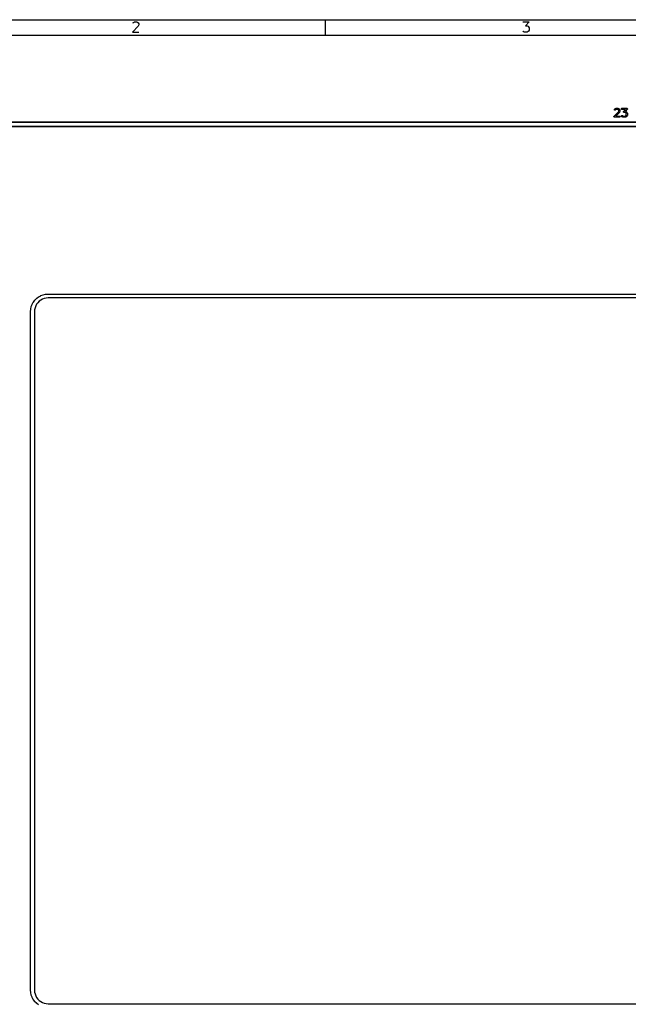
# Model space of a CAD drawing. Header units: inches. Extents: x 0.4 to 11.3, y -7.9 to -0.4.
# Tile 3 of 6: x 2.8 to 5.9, y -5.4 to -0.4. Entities that reach past the tile are written whole.
import ezdxf

# ---------------------------------------------------------------- set-up
doc = ezdxf.new("R2010")
doc.units = ezdxf.units.IN
doc.header["$MEASUREMENT"] = 0
doc.layers.add('Adhesive', color=254, linetype='CONTINUOUS', true_color=0xb4dbd2)

msp = doc.modelspace()

# ---------------------------------------------------------------- linework, layer by layer
at = {"layer": 'Adhesive', "linetype": 'CONTINUOUS'}
for p, q in [((5.7889, -0.8456), (5.7907, -0.8437)), ((5.7907, -0.8437), (5.791, -0.8435)), ((5.791, -0.8435), (5.791, -0.8434)), ((5.791, -0.8434), (5.7911, -0.8434)), ((5.7911, -0.8434), (5.7912, -0.8433)), ((5.7912, -0.8433), (5.7913, -0.8433)), ((5.7913, -0.8433), (5.7915, -0.8431)), ((5.7915, -0.8431), (5.7953, -0.8412)), ((5.7953, -0.8412), (5.7958, -0.841)), ((5.7958, -0.841), (5.7959, -0.841)), ((5.7959, -0.841), (5.796, -0.841)), ((5.796, -0.841), (5.7966, -0.8409)), ((5.7966, -0.8409), (5.806, -0.8409)), ((5.806, -0.8409), (5.8065, -0.841)), ((5.8065, -0.841), (5.8066, -0.841)), ((5.8066, -0.841), (5.8067, -0.841)), ((5.8067, -0.841), (5.8073, -0.8412)), ((5.8073, -0.8412), (5.811, -0.8431)), ((5.811, -0.8431), (5.8113, -0.8433)), ((5.8113, -0.8433), (5.8113, -0.8433)), ((5.8113, -0.8433), (5.8114, -0.8434)), ((5.8114, -0.8434), (5.8115, -0.8434)), ((5.8115, -0.8434), (5.8116, -0.8435)), ((5.8116, -0.8435), (5.8118, -0.8437)), ((5.8118, -0.8437), (5.8137, -0.8456)), ((5.8237, -0.8433), (5.8241, -0.8423)), ((5.8237, -0.8445), (5.8237, -0.8433)), ((5.8241, -0.8455), (5.8237, -0.8445)), ((5.8241, -0.8423), (5.8249, -0.8414)), ((5.8249, -0.8414), (5.826, -0.841)), ((5.826, -0.841), (5.8266, -0.8409)), ((5.8266, -0.8409), (5.8509, -0.8409)), ((5.8509, -0.8409), (5.8513, -0.841)), ((5.8513, -0.841), (5.8513, -0.841)), ((5.8513, -0.841), (5.8514, -0.841)), ((5.8514, -0.841), (5.8515, -0.841)), ((5.8515, -0.841), (5.852, -0.8412)), ((5.852, -0.8412), (5.8524, -0.8413)), ((5.8524, -0.8413), (5.8525, -0.8414)), ((5.8525, -0.8414), (5.8526, -0.8414)), ((5.8526, -0.8414), (5.8529, -0.8418)), ((5.8529, -0.8418), (5.8533, -0.8421)), ((5.8533, -0.8421), (5.8533, -0.8422)), ((5.8533, -0.8422), (5.8534, -0.8423)), ((5.8534, -0.8423), (5.8536, -0.8427)), ((5.8537, -0.8449), (5.8535, -0.8454)), ((5.8536, -0.8427), (5.8538, -0.8431)), ((5.8538, -0.8445), (5.8537, -0.8449)), ((5.8538, -0.8431), (5.8538, -0.8432)), ((5.8538, -0.8432), (5.8538, -0.8433)), ((5.8538, -0.8433), (5.8538, -0.8438)), ((5.8538, -0.8438), (5.8539, -0.8443)), ((5.8539, -0.8443), (5.8538, -0.8444)), ((5.8538, -0.8444), (5.8538, -0.8445)), ((5.7862, -0.8827), (5.7866, -0.8816)), ((5.7862, -0.8838), (5.7862, -0.8827)), ((5.7866, -0.8849), (5.7862, -0.8838)), ((5.7866, -0.8816), (5.787, -0.8812)), ((5.7874, -0.8857), (5.7866, -0.8849)), ((5.787, -0.8812), (5.809, -0.8592)), ((5.7885, -0.8862), (5.7874, -0.8857)), ((5.7881, -0.8471), (5.7885, -0.846)), ((5.7881, -0.8482), (5.7881, -0.8471)), ((5.7885, -0.8493), (5.7881, -0.8482)), ((5.7885, -0.846), (5.7889, -0.8456)), ((5.7893, -0.8501), (5.7885, -0.8493)), ((5.7891, -0.8862), (5.7885, -0.8862)), ((5.8135, -0.8862), (5.7891, -0.8862)), ((5.7904, -0.8505), (5.7893, -0.8501)), ((5.7915, -0.8505), (5.7904, -0.8505)), ((5.7926, -0.8501), (5.7915, -0.8505)), ((5.793, -0.8497), (5.7926, -0.8501)), ((5.7946, -0.8482), (5.793, -0.8497)), ((5.7973, -0.8468), (5.7946, -0.8482)), ((5.8137, -0.8629), (5.7962, -0.8803)), ((5.7962, -0.8803), (5.8135, -0.8803)), ((5.8053, -0.8468), (5.7973, -0.8468)), ((5.808, -0.8482), (5.8053, -0.8468)), ((5.8092, -0.8494), (5.808, -0.8482)), ((5.809, -0.8592), (5.8105, -0.8547)), ((5.8105, -0.8521), (5.8092, -0.8494)), ((5.8105, -0.8547), (5.8105, -0.8521)), ((5.8135, -0.8803), (5.814, -0.8804)), ((5.814, -0.8862), (5.8135, -0.8862)), ((5.8137, -0.8456), (5.8139, -0.8458)), ((5.814, -0.8624), (5.8137, -0.8629)), ((5.8139, -0.8458), (5.8139, -0.8458)), ((5.8139, -0.8458), (5.814, -0.8459)), ((5.814, -0.8459), (5.814, -0.846)), ((5.814, -0.846), (5.8141, -0.8461)), ((5.8141, -0.8623), (5.814, -0.8624)), ((5.814, -0.8804), (5.8151, -0.8808)), ((5.8151, -0.8857), (5.814, -0.8862)), ((5.8141, -0.8461), (5.8142, -0.8463)), ((5.8144, -0.8617), (5.8141, -0.8622)), ((5.8141, -0.8622), (5.8141, -0.8623)), ((5.8142, -0.8463), (5.8161, -0.8501)), ((5.8163, -0.8561), (5.8144, -0.8617)), ((5.8151, -0.8808), (5.8159, -0.8816)), ((5.8159, -0.8849), (5.8151, -0.8857)), ((5.8159, -0.8816), (5.8164, -0.8827)), ((5.8164, -0.8838), (5.8159, -0.8849)), ((5.8161, -0.8501), (5.8163, -0.8506)), ((5.8163, -0.8506), (5.8163, -0.8507)), ((5.8163, -0.8507), (5.8164, -0.8508)), ((5.8164, -0.8557), (5.8163, -0.8558)), ((5.8163, -0.8558), (5.8163, -0.8561)), ((5.8164, -0.8508), (5.8164, -0.8514)), ((5.8164, -0.8514), (5.8164, -0.8551)), ((5.8164, -0.8551), (5.8164, -0.8554)), ((5.8164, -0.8554), (5.8164, -0.8555)), ((5.8164, -0.8555), (5.8164, -0.8556)), ((5.8164, -0.8556), (5.8164, -0.8557)), ((5.8164, -0.8827), (5.8164, -0.8838)), ((5.8237, -0.8789), (5.8241, -0.8779)), ((5.8237, -0.8801), (5.8237, -0.8789)), ((5.8241, -0.8812), (5.8237, -0.8801)), ((5.8249, -0.8463), (5.8241, -0.8455)), ((5.8241, -0.8779), (5.8249, -0.8771)), ((5.8245, -0.8816), (5.8241, -0.8812)), ((5.8264, -0.8835), (5.8245, -0.8816)), ((5.826, -0.8468), (5.8249, -0.8463)), ((5.8249, -0.8771), (5.826, -0.8766)), ((5.8266, -0.8468), (5.826, -0.8468)), ((5.826, -0.8766), (5.8272, -0.8766)), ((5.8266, -0.8837), (5.8264, -0.8835)), ((5.8444, -0.8468), (5.8266, -0.8468)), ((5.8267, -0.8838), (5.8266, -0.8837)), ((5.8266, -0.8837), (5.8266, -0.8837)), ((5.8268, -0.8838), (5.8267, -0.8838)), ((5.8269, -0.8839), (5.8268, -0.8838)), ((5.8271, -0.884), (5.8269, -0.8839)), ((5.8309, -0.8859), (5.8271, -0.884)), ((5.8272, -0.8766), (5.8282, -0.8771)), ((5.8282, -0.8771), (5.8287, -0.8774)), ((5.8287, -0.8774), (5.8302, -0.879)), ((5.8302, -0.879), (5.8329, -0.8803)), ((5.8314, -0.8861), (5.8309, -0.8859)), ((5.8315, -0.8861), (5.8314, -0.8861)), ((5.8316, -0.8862), (5.8315, -0.8861)), ((5.8322, -0.8862), (5.8316, -0.8862)), ((5.8435, -0.8862), (5.8322, -0.8862)), ((5.8329, -0.8803), (5.8428, -0.8803)), ((5.8349, -0.8583), (5.8351, -0.8579)), ((5.8349, -0.8584), (5.8349, -0.8583)), ((5.8349, -0.8585), (5.8349, -0.8584)), ((5.8349, -0.859), (5.8349, -0.8585)), ((5.8349, -0.8595), (5.8349, -0.859)), ((5.835, -0.8596), (5.8349, -0.8595)), ((5.835, -0.8597), (5.835, -0.8596)), ((5.8352, -0.8601), (5.835, -0.8597)), ((5.8351, -0.8579), (5.8353, -0.8574)), ((5.8354, -0.8605), (5.8352, -0.8601)), ((5.8353, -0.8573), (5.8354, -0.8572)), ((5.8353, -0.8574), (5.8353, -0.8573)), ((5.8354, -0.8572), (5.8356, -0.8569)), ((5.8354, -0.8572), (5.8354, -0.8572)), ((5.8354, -0.8606), (5.8354, -0.8605)), ((5.8355, -0.8607), (5.8354, -0.8606)), ((5.8358, -0.861), (5.8355, -0.8607)), ((5.8356, -0.8569), (5.8444, -0.8468)), ((5.8362, -0.8613), (5.8358, -0.861)), ((5.8363, -0.8614), (5.8362, -0.8613)), ((5.8364, -0.8614), (5.8363, -0.8614)), ((5.8368, -0.8616), (5.8364, -0.8614)), ((5.8373, -0.8618), (5.8368, -0.8616)), ((5.8374, -0.8618), (5.8373, -0.8618)), ((5.8375, -0.8618), (5.8374, -0.8618)), ((5.8374, -0.8618), (5.8374, -0.8618)), ((5.8378, -0.8618), (5.8375, -0.8618)), ((5.8428, -0.8618), (5.8378, -0.8618)), ((5.8455, -0.8632), (5.8428, -0.8618)), ((5.8428, -0.8803), (5.8455, -0.879)), ((5.844, -0.8862), (5.8435, -0.8862)), ((5.8441, -0.8861), (5.844, -0.8862)), ((5.8442, -0.8861), (5.8441, -0.8861)), ((5.8532, -0.8458), (5.8442, -0.856)), ((5.8442, -0.856), (5.8448, -0.8562)), ((5.8448, -0.8859), (5.8442, -0.8861)), ((5.8448, -0.8562), (5.8485, -0.8581)), ((5.8485, -0.884), (5.8448, -0.8859)), ((5.8466, -0.8644), (5.8455, -0.8632)), ((5.8455, -0.879), (5.8466, -0.8778)), ((5.848, -0.8671), (5.8466, -0.8644)), ((5.8466, -0.8778), (5.848, -0.8751)), ((5.848, -0.8751), (5.848, -0.8671)), ((5.8485, -0.8581), (5.8488, -0.8583)), ((5.8488, -0.8839), (5.8485, -0.884)), ((5.8488, -0.8583), (5.8488, -0.8583)), ((5.8488, -0.8583), (5.8489, -0.8584)), ((5.8489, -0.8838), (5.8488, -0.8838)), ((5.8488, -0.8838), (5.8488, -0.8839)), ((5.8489, -0.8584), (5.849, -0.8584)), ((5.849, -0.8837), (5.8489, -0.8838)), ((5.849, -0.8584), (5.8491, -0.8585)), ((5.8491, -0.8837), (5.849, -0.8837)), ((5.8491, -0.8585), (5.8493, -0.8587)), ((5.8493, -0.8835), (5.8491, -0.8837)), ((5.8493, -0.8587), (5.8512, -0.8606)), ((5.8512, -0.8816), (5.8493, -0.8835)), ((5.8512, -0.8606), (5.8513, -0.8608)), ((5.8513, -0.8814), (5.8512, -0.8816)), ((5.8513, -0.8608), (5.8514, -0.8608)), ((5.8514, -0.8813), (5.8513, -0.8814)), ((5.8514, -0.8608), (5.8515, -0.8609)), ((5.8515, -0.8812), (5.8514, -0.8813)), ((5.8515, -0.8609), (5.8515, -0.861)), ((5.8515, -0.861), (5.8516, -0.8611)), ((5.8516, -0.8811), (5.8515, -0.8812)), ((5.8515, -0.8812), (5.8515, -0.8812)), ((5.8516, -0.8611), (5.8517, -0.8613)), ((5.8517, -0.8808), (5.8516, -0.8811)), ((5.8517, -0.8613), (5.8536, -0.8651)), ((5.8536, -0.8771), (5.8517, -0.8808)), ((5.8534, -0.8456), (5.8532, -0.8458)), ((5.8535, -0.8454), (5.8534, -0.8455)), ((5.8534, -0.8455), (5.8534, -0.8455)), ((5.8534, -0.8455), (5.8534, -0.8456)), ((5.8536, -0.8651), (5.8538, -0.8656)), ((5.8538, -0.8765), (5.8536, -0.8771)), ((5.8538, -0.8656), (5.8538, -0.8657)), ((5.8538, -0.8657), (5.8538, -0.8658)), ((5.8538, -0.8658), (5.8539, -0.8664)), ((5.8539, -0.8758), (5.8538, -0.8763)), ((5.8538, -0.8763), (5.8538, -0.8764)), ((5.8538, -0.8764), (5.8538, -0.8765)), ((5.8539, -0.8664), (5.8539, -0.8758)), ((1.3025, -0.9087), (10.5457, -0.9087)), ((10.5457, -0.9126), (1.3025, -0.9126)), ((1.4125, -0.9312), (10.4356, -0.9312)), ((10.4356, -0.9351), (1.4126, -0.9351)), ((2.8847, -1.7925), (2.8945, -1.7871)), ((2.8945, -1.7871), (2.8952, -1.7868)), ((2.8952, -1.7868), (2.8958, -1.7865)), ((2.8958, -1.7865), (2.9063, -1.7826)), ((2.9063, -1.7826), (2.907, -1.7824)), ((2.907, -1.7824), (2.9077, -1.7822)), ((2.9077, -1.7822), (2.9186, -1.7798)), ((2.9186, -1.7798), (2.9193, -1.7797)), ((2.9193, -1.7797), (2.92, -1.7796)), ((2.92, -1.7796), (2.9312, -1.7788)), ((2.9312, -1.7788), (2.9316, -1.7788)), ((2.9316, -1.7788), (2.9319, -1.7788)), ((2.9319, -1.7788), (8.9162, -1.7788)), ((2.8472, -1.8417), (2.8511, -1.8312)), ((2.8511, -1.8312), (2.8514, -1.8306)), ((2.8514, -1.8306), (2.8517, -1.8299)), ((2.8517, -1.8299), (2.8571, -1.8201)), ((2.8571, -1.8201), (2.8575, -1.8195)), ((2.8575, -1.8195), (2.8578, -1.8189)), ((2.8578, -1.8189), (2.8646, -1.8099)), ((2.8646, -1.8099), (2.865, -1.8094)), ((2.865, -1.8094), (2.8655, -1.8088)), ((2.8655, -1.8088), (2.8734, -1.8009)), ((2.8693, -1.8387), (2.8659, -1.848)), ((2.874, -1.8301), (2.8693, -1.8387)), ((2.8734, -1.8009), (2.874, -1.8004)), ((2.874, -1.8004), (2.8745, -1.8)), ((2.8799, -1.8223), (2.874, -1.8301)), ((2.8745, -1.8), (2.8835, -1.7932)), ((2.8868, -1.8153), (2.8799, -1.8223)), ((2.8835, -1.7932), (2.8841, -1.7929)), ((2.8841, -1.7929), (2.8847, -1.7925)), ((2.8947, -1.8094), (2.8868, -1.8153)), ((2.9033, -1.8047), (2.8947, -1.8094)), ((2.9125, -1.8013), (2.9033, -1.8047)), ((2.9221, -1.7992), (2.9125, -1.8013)), ((2.9323, -1.7985), (2.9221, -1.7992)), ((8.9158, -1.7985), (2.9323, -1.7985)), ((2.8434, -1.8667), (2.8442, -1.8555)), ((2.8434, -1.867), (2.8434, -1.8667)), ((2.8434, -1.8674), (2.8434, -1.867)), ((2.8434, -5.2926), (2.8434, -1.8674)), ((2.8442, -1.8555), (2.8443, -1.8548)), ((2.8443, -1.8548), (2.8444, -1.8541)), ((2.8444, -1.8541), (2.8468, -1.8431)), ((2.8468, -1.8431), (2.847, -1.8424)), ((2.847, -1.8424), (2.8472, -1.8417)), ((2.8638, -1.8576), (2.863, -1.8677)), ((2.863, -1.8677), (2.863, -5.2922)), ((2.8659, -1.848), (2.8638, -1.8576)), ((2.8434, -5.2929), (2.8434, -5.2926)), ((2.8434, -5.2933), (2.8434, -5.2929)), ((2.8442, -5.3045), (2.8434, -5.2933)), ((2.8443, -5.3052), (2.8442, -5.3045)), ((2.8444, -5.3059), (2.8443, -5.3052)), ((2.8468, -5.3168), (2.8444, -5.3059)), ((2.847, -5.3175), (2.8468, -5.3168)), ((2.8472, -5.3182), (2.847, -5.3175)), ((2.8511, -5.3287), (2.8472, -5.3182)), ((2.863, -5.2922), (2.8638, -5.3024)), ((2.8638, -5.3024), (2.8659, -5.312)), ((2.8659, -5.312), (2.8693, -5.3212)), ((2.8514, -5.3293), (2.8511, -5.3287)), ((2.8517, -5.33), (2.8514, -5.3293)), ((2.8571, -5.3398), (2.8517, -5.33)), ((2.8575, -5.3404), (2.8571, -5.3398)), ((2.8578, -5.341), (2.8575, -5.3404)), ((2.8646, -5.35), (2.8578, -5.341)), ((2.865, -5.3505), (2.8646, -5.35)), ((2.8655, -5.3511), (2.865, -5.3505)), ((2.8734, -5.359), (2.8655, -5.3511)), ((2.8693, -5.3212), (2.874, -5.3298)), ((2.874, -5.3595), (2.8734, -5.359)), ((2.874, -5.3298), (2.8799, -5.3377)), ((2.8745, -5.3599), (2.874, -5.3595)), ((2.8835, -5.3667), (2.8745, -5.3599)), ((2.8799, -5.3377), (2.8868, -5.3446)), ((2.8868, -5.3446), (2.8947, -5.3505)), ((2.8947, -5.3505), (2.9033, -5.3552)), ((2.9033, -5.3552), (2.9125, -5.3586)), ((2.9125, -5.3586), (2.9221, -5.3607)), ((2.9221, -5.3607), (2.9323, -5.3615)), ((2.9323, -5.3615), (8.9158, -5.3615))]:
    msp.add_line(p, q, dxfattribs=at)
at = {"layer": 'BLACK', "linetype": 'CONTINUOUS'}
for p, q in [((0.3937, -0.3937), (11.2993, -0.3937)), ((4.3307, -0.4724), (4.3307, -0.3937)), ((3.3869, -0.4272), (3.3577, -0.4564)), ((3.3601, -0.4101), (3.3625, -0.4077)), ((3.3625, -0.4077), (3.3674, -0.4053)), ((3.3674, -0.4053), (3.3796, -0.4053)), ((3.3796, -0.4053), (3.3845, -0.4077)), ((3.3845, -0.4077), (3.3869, -0.4101)), ((3.3869, -0.4101), (3.3893, -0.415)), ((3.3893, -0.4199), (3.3869, -0.4272)), ((3.3893, -0.415), (3.3893, -0.4199)), ((5.3262, -0.4053), (5.3578, -0.4053)), ((5.3578, -0.4053), (5.3408, -0.4248)), ((5.3408, -0.4248), (5.3481, -0.4248)), ((5.3481, -0.4248), (5.353, -0.4272)), ((5.353, -0.4272), (5.3554, -0.4296)), ((5.3554, -0.4296), (5.3578, -0.4345)), ((5.3578, -0.4467), (5.3554, -0.4516)), ((5.3578, -0.4345), (5.3578, -0.4467)), ((0.4724, -0.4724), (11.2206, -0.4724)), ((3.3577, -0.4564), (3.3893, -0.4564)), ((5.3286, -0.454), (5.3262, -0.4516)), ((5.3335, -0.4564), (5.3286, -0.454)), ((5.3481, -0.4564), (5.3335, -0.4564)), ((5.353, -0.454), (5.3481, -0.4564)), ((5.3554, -0.4516), (5.353, -0.454))]:
    msp.add_line(p, q, dxfattribs=at)

doc.saveas('drawing.dxf')
